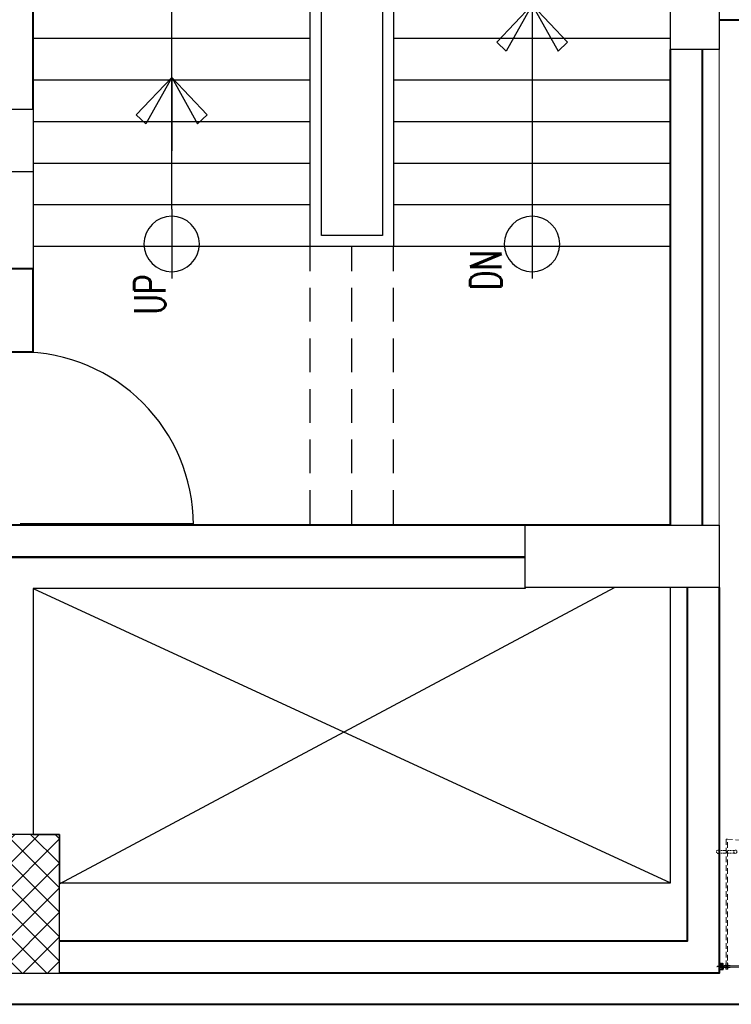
# Model space of a CAD drawing. Header units: inches. Extents: x 371717 to 373017, y 1317902 to 1318657.
# Tile 7 of 8: x 372701 to 372886, y 1317913 to 1318169. Entities that reach past the tile are written whole.
import ezdxf

# ---------------------------------------------------------------- set-up
doc = ezdxf.new("R2010")
doc.units = ezdxf.units.IN
doc.header["$LTSCALE"] = 35
doc.header["$MEASUREMENT"] = 0
doc.linetypes.add('HIDDEN', pattern=[0.375, 0.25, -0.125])
for name, color, linetype in [('2', 7, 'Continuous'), ('A-COLS', 4, 'Continuous'), ('A-DOOR', 7, 'Continuous'), ('A-SHAFT', 1, 'Continuous'), ('A-STRS', 1, 'Continuous'), ('A-STRS-RAIL', 57, 'Continuous'), ('A-STRS-UP', 7, 'Continuous'), ('A_Louvers', 16, 'Continuous'), ('LINE', 4, 'Continuous')]:
    doc.layers.add(name, color=color, linetype=linetype)
for name, color, linetype, lineweight in [('A-STRS-TEXT', 7, 'Continuous', 5), ('A-WALL', 7, 'Continuous', 40), ('COL HATCH', 8, 'Continuous', 13), ('DIM', 221, 'Continuous', 9), ('I-Door', 30, 'Continuous', 15), ('I-Part-Gyps', 5, 'Continuous', 15)]:
    doc.layers.add(name, color=color, linetype=linetype, lineweight=lineweight)
doc.styles.add('400', font='simplex.shx', dxfattribs={"width": 0.7, "height": 400})

# ---------------------------------------------------------------- blocks, each defined once
blk = doc.blocks.new('UP')
for p, q in [((0, 268.5635646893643), (0, -231.4364353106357)), ((-249.3098354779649, -4.656613e-10), (249.3098354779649, 4.656613e-10))]:
    blk.add_line(p, q)
blk.add_circle((0, 18.56356468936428), 200)
blk = doc.blocks.new('ARROW')
for p, q in [((194.5889036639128, 187.3239801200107), (259.2230893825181, 255.2318923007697)), ((259.2230893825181, 255.2318923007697), (527.3820474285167, 0.0004275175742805)), ((527.3824462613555, 4.79114241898e-05), (194.5889036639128, 187.3239801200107)), ((527.3825215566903, 0), (0, 0)), ((527.3824462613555, -4.79114241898e-05), (194.5889036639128, -187.3239801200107)), ((259.2230893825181, -255.2318923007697), (527.3820474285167, -0.0004275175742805)), ((194.5889036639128, -187.3239801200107), (259.2230893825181, -255.2318923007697))]:
    blk.add_line(p, q)
blk = doc.blocks.new('DOOR')
for p, q in [((-0.0099999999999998, 0), (-0.0099999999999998, 0.9999499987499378)), ((0, 0), (0, 1))]:
    blk.add_line(p, q)
blk.add_arc((0, 0), 1, 90, 180)
blk = doc.blocks.new('DFSDFB')
at = {"color": 3, "elevation": -240.1025999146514}
for points in [[(-372039.7738911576, -46680.17745737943), (-372039.7738911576, -46732.88047353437)], [(-372019.7738911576, -46680.17745737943), (-372019.7738911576, -46732.88047353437)]]:
    blk.add_lwpolyline(points, dxfattribs=at)
at = {"color": 3}
blk.add_circle((-372029.7738911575, -46672.67745737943, -240.1025999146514), 12.5, dxfattribs=at)
blk = doc.blocks.new('FGBFGB')
at = {"layer": 'DIM'}
blk.add_hatch(color=256, dxfattribs=at).paths.add_polyline_path([(-372034.9440732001, -46742.88047338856), (-372024.9440732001, -46742.88047338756), (-372024.9440732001, -46732.88047353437), (-372034.9440732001, -46732.88047353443)])
at = {"color": 3, "elevation": -240.1025999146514}
for points in [[(-372034.9440732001, -46732.8839067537), (-372034.9440732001, -46742.88390733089)], [(-372024.9440732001, -46732.88047353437), (-372024.9440732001, -46742.8804741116)]]:
    blk.add_lwpolyline(points, dxfattribs=at)
at = {"layer": 'LINE', "color": 4}
blk.add_blockref('DFSDFB', (0, 0), dxfattribs=at)
at = {"layer": 'LINE', "color": 4, "xscale": -1, "rotation": 180}
blk.add_blockref('DFSDFB', (0, -93475.76094764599), dxfattribs=at)
blk = doc.blocks.new('A$C13574F4D')
at = {"layer": '2', "color": 6, "linetype": 'Continuous'}
for p, q in [((1.615199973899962, 4.715099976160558), (-2.60999968e-08, 4.999999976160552)), ((-2.60999968e-08, 4.999999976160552), (-2.60999968e-08, -2.38394477e-08)), ((1.199999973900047, 1.199999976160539), (1.199999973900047, 3.569899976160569)), ((1.199999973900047, 3.569899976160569), (1.781599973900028, 3.467299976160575)), ((22.4999999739, 1.199999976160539), (1.199999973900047, 1.199999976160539)), ((3.199999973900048, 6.299999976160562), (1.615199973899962, 4.715099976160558)), ((1.781599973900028, 3.467299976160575), (3.907099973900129, 5.592799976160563)), ((2.766999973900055, 7.049999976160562), (3.055599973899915, 6.549999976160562)), ((3.055599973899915, 6.549999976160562), (3.199999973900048, 6.299999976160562)), ((3.921699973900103, 7.049999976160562), (3.63299997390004, 7.549999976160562)), ((4.065999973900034, 6.799999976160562), (3.921699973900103, 7.049999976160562)), ((22.4999999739, 1.199999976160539), (43.79999997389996, 1.199999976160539)), ((40.93399997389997, 6.799999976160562), (41.07829997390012, 7.049999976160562)), ((41.07829997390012, 7.049999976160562), (41.36699997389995, 7.549999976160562)), ((43.21839997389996, 3.467299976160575), (41.0928999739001, 5.592799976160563)), ((41.9442999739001, 6.549999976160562), (41.79999997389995, 6.299999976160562)), ((41.79999997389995, 6.299999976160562), (43.38479997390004, 4.715099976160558)), ((42.23299997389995, 7.049999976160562), (41.9442999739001, 6.549999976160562)), ((43.79999997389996, 3.569899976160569), (43.21839997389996, 3.467299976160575)), ((43.38479997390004, 4.715099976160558), (44.9999999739, 4.999999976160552)), ((43.79999997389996, 1.199999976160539), (43.79999997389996, 3.569899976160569)), ((44.9999999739, 4.999999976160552), (44.9999999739, -2.38394477e-08)), ((-2.60999968e-08, -2.38394477e-08), (44.9999999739, -2.38394477e-08))]:
    blk.add_line(p, q, dxfattribs=at)
for centre, radius, start, end in [((3.199983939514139, 7.29995263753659), 0.5, 29.9988805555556, 210.0002861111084), ((3.199983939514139, 6.29995263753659), 1, 315.0010027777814, 29.99958055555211), ((41.79998393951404, 6.29995263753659), 1, 149.9997250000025, 224.9999972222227), ((41.79998393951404, 7.29995263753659), 0.5000020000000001, 330.0011083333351, 149.9997222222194)]:
    blk.add_arc(centre, radius, start, end, dxfattribs=at)
blk = doc.blocks.new('dhshfh')
at = {"color": 7, "linetype": 'Continuous'}
for p, q in [((-0.252563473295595, -6.421747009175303, -0.0465214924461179), (1.705036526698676, -5.421747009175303, -0.0465214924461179)), ((-0.252563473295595, -6.421747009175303, -0.0465214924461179), (1.705036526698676, -7.421747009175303, -0.0465214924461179)), ((41.02042967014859, -5.421747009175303, -0.0465214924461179), (1.705036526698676, -5.421747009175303, -0.0465214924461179)), ((41.02042967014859, -7.421747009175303, -0.0465214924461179), (1.705036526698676, -7.421747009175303, -0.0465214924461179)), ((5.486629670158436, -7.421747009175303, -0.0465214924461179), (3.61202967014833, -5.421747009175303, -0.0465214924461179)), ((6.486629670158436, -7.421747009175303, -0.0465214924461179), (4.612029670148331, -5.421747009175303, -0.0465214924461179)), ((6.486629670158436, -7.421747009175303, -0.0465214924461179), (4.612029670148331, -5.421747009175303, -0.0465214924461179)), ((7.486629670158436, -7.421747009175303, -0.0465214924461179), (5.612029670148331, -5.421747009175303, -0.0465214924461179)), ((8.486629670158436, -7.421747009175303, -0.0465214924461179), (6.612029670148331, -5.421747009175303, -0.0465214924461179)), ((9.486629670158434, -7.421747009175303, -0.0465214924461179), (7.612029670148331, -5.421747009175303, -0.0465214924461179)), ((10.48662967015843, -7.421747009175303, -0.0465214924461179), (8.612029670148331, -5.421747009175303, -0.0465214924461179)), ((11.48662967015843, -7.421747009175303, -0.0465214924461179), (9.612029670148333, -5.421747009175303, -0.0465214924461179)), ((12.48662967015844, -7.421747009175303, -0.0465214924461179), (10.61202967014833, -5.421747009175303, -0.0465214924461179)), ((13.48662967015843, -7.421747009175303, -0.0465214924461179), (11.61202967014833, -5.421747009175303, -0.0465214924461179)), ((14.48662967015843, -7.421747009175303, -0.0465214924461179), (12.61202967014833, -5.421747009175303, -0.0465214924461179)), ((15.48662967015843, -7.421747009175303, -0.0465214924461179), (13.61202967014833, -5.421747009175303, -0.0465214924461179)), ((16.48662967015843, -7.421747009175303, -0.0465214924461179), (14.61202967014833, -5.421747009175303, -0.0465214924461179)), ((17.48662967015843, -7.421747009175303, -0.0465214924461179), (15.61202967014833, -5.421747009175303, -0.0465214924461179)), ((17.48662967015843, -7.421747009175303, -0.0465214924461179), (15.61202967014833, -5.421747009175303, -0.0465214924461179)), ((18.48662967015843, -7.421747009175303, -0.0465214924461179), (16.61202967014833, -5.421747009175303, -0.0465214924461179)), ((19.48662967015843, -7.421747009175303, -0.0465214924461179), (17.61202967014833, -5.421747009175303, -0.0465214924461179)), ((20.48662967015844, -7.421747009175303, -0.0465214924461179), (18.61202967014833, -5.421747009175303, -0.0465214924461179)), ((21.48662967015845, -7.421747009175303, -0.0465214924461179), (19.61202967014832, -5.421747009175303, -0.0465214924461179)), ((22.48662967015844, -7.421747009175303, -0.0465214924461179), (20.61202967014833, -5.421747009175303, -0.0465214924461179)), ((23.48662967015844, -7.421747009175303, -0.0465214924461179), (21.61202967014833, -5.421747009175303, -0.0465214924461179)), ((24.48662967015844, -7.421747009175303, -0.0465214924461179), (22.61202967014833, -5.421747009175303, -0.0465214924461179)), ((25.48662967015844, -7.421747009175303, -0.0465214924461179), (23.61202967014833, -5.421747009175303, -0.0465214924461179)), ((26.48662967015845, -7.421747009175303, -0.0465214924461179), (24.61202967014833, -5.421747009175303, -0.0465214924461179)), ((27.48662967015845, -7.421747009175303, -0.0465214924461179), (25.61202967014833, -5.421747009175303, -0.0465214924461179)), ((28.48662967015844, -7.421747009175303, -0.0465214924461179), (26.61202967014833, -5.421747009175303, -0.0465214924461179)), ((29.48662967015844, -7.421747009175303, -0.0465214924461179), (27.61202967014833, -5.421747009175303, -0.0465214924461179)), ((30.48662967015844, -7.421747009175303, -0.0465214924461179), (28.61202967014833, -5.421747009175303, -0.0465214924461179)), ((31.48662967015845, -7.421747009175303, -0.0465214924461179), (29.61202967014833, -5.421747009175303, -0.0465214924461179)), ((32.48662967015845, -7.421747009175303, -0.0465214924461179), (30.61202967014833, -5.421747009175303, -0.0465214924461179)), ((33.48662967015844, -7.421747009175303, -0.0465214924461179), (31.61202967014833, -5.421747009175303, -0.0465214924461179)), ((34.48662967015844, -7.421747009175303, -0.0465214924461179), (32.61202967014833, -5.421747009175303, -0.0465214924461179)), ((35.48662967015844, -7.421747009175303, -0.0465214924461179), (33.61202967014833, -5.421747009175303, -0.0465214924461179)), ((36.48662967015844, -7.421747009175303, -0.0465214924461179), (34.61202967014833, -5.421747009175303, -0.0465214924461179)), ((37.48662967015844, -7.421747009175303, -0.0465214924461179), (35.61202967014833, -5.421747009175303, -0.0465214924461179)), ((38.48662967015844, -7.421747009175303, -0.0465214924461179), (36.61202967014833, -5.421747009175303, -0.0465214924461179)), ((39.48662967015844, -7.421747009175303, -0.0465214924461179), (37.61202967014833, -5.421747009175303, -0.0465214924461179)), ((40.48662967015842, -7.421747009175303, -0.0465214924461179), (38.61202967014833, -5.421747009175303, -0.0465214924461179)), ((41.02042967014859, -5.421747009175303, -0.0465214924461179), (41.02042967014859, -3.421747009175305, -0.0465214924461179)), ((42.26582967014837, -3.421747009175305, -0.0465214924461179), (41.02042967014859, -3.421747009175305, -0.0465214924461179)), ((41.02042967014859, -9.421747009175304, -0.0465214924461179), (41.02042967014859, -7.421747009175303, -0.0465214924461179)), ((42.26582967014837, -9.421747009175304, -0.0465214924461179), (41.02042967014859, -9.421747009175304, -0.0465214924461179)), ((43.26582967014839, -8.421747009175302, -0.0465214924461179), (43.26582967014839, -4.421747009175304, -0.0465214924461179))]:
    blk.add_line(p, q, dxfattribs=at)
for centre, start, end in [((42.26582258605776, -4.421793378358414, -0.0465214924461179), 0, 90), ((42.26582258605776, -8.421793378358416, -0.0465214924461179), 270, 0)]:
    blk.add_arc(centre, 1, start, end, dxfattribs=at)
blk = doc.blocks.new('A$C4B1B412E')
at = {"layer": 'LINE'}
h = blk.add_hatch(dxfattribs=at)
h.set_pattern_fill('ANSI31', color=25, scale=0.2, angle=-90.00000000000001, style=0)
h.set_pattern_definition([(225, (19616.51097648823, 13176.13183653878), (-0.4490128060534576, 0.4490128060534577), [])])
h.paths.add_polyline_path([(-437.2049939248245, 326.7499859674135), (-437.2049939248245, 342.0209907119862), (-437.2049939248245, 347.1954694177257), (-449.4379695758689, 347.1954694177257), (-449.4379695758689, 326.7499859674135)])
h = blk.add_hatch(dxfattribs=at)
h.set_pattern_fill('ANSI31', color=25, scale=0.2, angle=-90.00000000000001, style=0)
h.set_pattern_definition([(135, (19616.51097648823, -13530.67707065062), (-0.4490128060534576, -0.4490128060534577), [])])
h.paths.add_polyline_path([(-437.2049939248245, -681.2952200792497), (-437.2049939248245, -696.5662248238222), (-437.2049939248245, -701.7407035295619), (-449.4379695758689, -701.7407035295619), (-449.4379695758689, -681.2952200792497)])
at = {"color": 8, "linetype": 'HIDDEN', "ltscale": 5}
for p, q in [((-424.1981693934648, 298.5094146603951, -0.0474544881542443), (-471.4563588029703, 298.5094157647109, -0.0474541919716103)), ((-471.4563588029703, 298.5094157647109, -0.0474541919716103), (-471.4563588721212, 295.5557789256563, -0.0474541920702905)), ((-424.1981694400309, 298.509414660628, -0.0474544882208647), (-424.1981698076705, 282.7875936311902, -0.0474544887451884)), ((-471.4563588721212, 295.5557789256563, -0.0474541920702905), (-424.1981694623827, 295.5557778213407, -0.0474544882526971)), ((-471.4563592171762, 282.787594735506, -0.0474541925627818), (-471.4563591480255, 285.7412315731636, -0.0474541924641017)), ((-471.4563591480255, 285.7412315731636, -0.0474541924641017), (-424.1981697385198, 285.7412304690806, -0.0474544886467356)), ((-424.1981698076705, 282.7875936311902, -0.0474544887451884), (-471.4563592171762, 282.787594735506, -0.0474541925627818))]:
    blk.add_line(p, q, dxfattribs=at)
at = {"color": 5, "ltscale": 5}
for p, q in [((-452.3225482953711, 310.5369084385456, -0.0474544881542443), (-452.322549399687, 263.2787190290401, -0.0474541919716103)), ((-452.3225482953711, 310.5369083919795, -0.0474544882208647), (-436.6007272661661, 310.5369080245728, -0.0474544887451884)), ((-449.3689313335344, -671.0726167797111, -0.0474565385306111), (-449.3689114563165, 310.5369083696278, -0.0474544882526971)), ((-449.3689125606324, 263.2787189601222, -0.0474541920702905), (-449.3689114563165, 310.5369083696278, -0.0474544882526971)), ((-439.5543641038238, 310.5369080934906, -0.0474544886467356), (-439.5543839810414, -671.0726170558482, -0.0474565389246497)), ((-439.5543652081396, 263.2787186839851, -0.0474541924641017), (-439.5543641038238, 310.5369080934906, -0.0474544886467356)), ((-436.6007272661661, 310.5369080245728, -0.0474544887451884), (-436.6007283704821, 263.2787186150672, -0.0474541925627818)), ((-452.322549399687, 263.2787190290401, -0.0474541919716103), (-449.3689125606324, 263.2787189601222, -0.0474541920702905)), ((-436.6007283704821, 263.2787186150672, -0.0474541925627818), (-439.5543652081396, 263.2787186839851, -0.0474541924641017))]:
    blk.add_line(p, q, dxfattribs=at)
at = {"linetype": 'HIDDEN', "ltscale": 5}
for p, q in [((-1408.579215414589, 295.5557976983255, -0.04744915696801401), (-424.1981694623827, 295.5557778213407, -0.0474544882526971)), ((-424.1981697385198, 285.7412304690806, -0.0474544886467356), (-1408.579215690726, 285.7412503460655, -0.0474491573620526))]:
    blk.add_line(p, q, dxfattribs=at)
at = {"linetype": 'HIDDEN'}
for p, q in [((-1318.52173763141, 295.5557941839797, -0.0474500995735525), (-1318.52173763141, 285.5557936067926, -0.0474500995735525)), ((-1308.52173763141, 295.5523609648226, -0.0474500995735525), (-1308.52173763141, 285.5523603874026, -0.0474500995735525))]:
    blk.add_line(p, q, dxfattribs=at)
at = {"linetype": 'HIDDEN', "elevation": -0.0474500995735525}
for points in [[(-1323.691919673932, 348.2519439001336), (-1323.691919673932, 295.5489277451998)], [(-1303.691919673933, 348.2519439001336), (-1303.691919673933, 295.5489277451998)], [(-1323.691919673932, 232.8527774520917), (-1323.691919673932, 285.5557936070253)], [(-1303.691919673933, 232.8527774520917), (-1303.691919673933, 285.5557936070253)]]:
    blk.add_lwpolyline(points, dxfattribs=at)
at = {"linetype": 'HIDDEN', "ltscale": 5, "elevation": -0.04744915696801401}
blk.add_lwpolyline([(-1408.579215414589, 295.5557976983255), (-1408.579215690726, 285.7412503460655)], dxfattribs=at)
at = {"color": 5, "ltscale": 5, "elevation": -0.0474565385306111}
blk.add_lwpolyline([(-449.3689313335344, -671.0726167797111), (-439.5543839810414, -671.0726170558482)], dxfattribs=at)
at = {"linetype": 'HIDDEN'}
for centre in [(-1313.691919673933, 355.7519439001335, -0.0474500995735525), (-1313.691919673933, 225.3527774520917, -0.0474500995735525)]:
    blk.add_circle(centre, 12.5, dxfattribs=at)
at = {"linetype": 'HIDDEN', "ltscale": 5, "extrusion": (-3.334819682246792e-11, -6.267326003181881e-09, -1)}
blk.add_ellipse((-510.3840083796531, 227.35102066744, -0.0474560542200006), major_axis=(-667.5275904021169, 668.4411583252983, -4.1670778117e-06), ratio=0.9006233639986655, start_param=3.910619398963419, end_param=5.5098625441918, dxfattribs=at)
at = {"color": 5, "ltscale": 5, "extrusion": (-3.334819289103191e-11, -6.267325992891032e-09, -1)}
blk.add_ellipse((-444.2741057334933, 290.4609720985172, -0.0474563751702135), major_axis=(2.803808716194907, 2.803808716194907, -1.76658852e-08), ratio=0.9999999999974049, start_param=3.141592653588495, end_param=9.424777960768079, dxfattribs=at)
at = {"color": 8, "linetype": 'HIDDEN', "ltscale": 5, "extrusion": (-6.267325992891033e-09, 3.334819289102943e-11, -1)}
blk.add_ellipse((-444.2741057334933, 290.4609720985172, -0.0474563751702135), major_axis=(2.803808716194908, -2.80380871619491, -1.76658852e-08), ratio=0.9999999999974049, start_param=3.141592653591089, end_param=9.424777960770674, dxfattribs=at)
at = {"layer": '2', "color": 6, "linetype": 'Continuous'}
for p, q in [((-466.9616387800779, 347.7273829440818, -0.047456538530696), (-454.2116387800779, 347.7273829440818, -0.047456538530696)), ((-466.9616387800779, 329.5273829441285, -0.047456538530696), (-466.9616387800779, 347.7273829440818, -0.047456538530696)), ((-465.3116387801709, 329.7773829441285, -0.047456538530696), (-466.9616387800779, 329.5273829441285, -0.047456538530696)), ((-465.0616387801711, 329.4273829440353, -0.047456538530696), (-466.9616387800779, 329.4273829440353, -0.047456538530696)), ((-466.9616387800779, 329.4273829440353, -0.047456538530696), (-466.9616387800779, 326.2273829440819, -0.047456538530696)), ((-466.9616387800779, 324.7273829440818, -0.047456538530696), (-466.9616387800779, 326.2273829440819, -0.047456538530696)), ((-466.9616387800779, 321.5273829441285, -0.047456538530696), (-466.9616387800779, 324.7273829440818, -0.047456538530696)), ((-465.0616387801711, 321.5273829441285, -0.047456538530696), (-466.9616387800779, 321.5273829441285, -0.047456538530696)), ((-465.7616387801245, 332.2557829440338, -0.047456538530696), (-465.7616387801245, 345.7273829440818, -0.047456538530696)), ((-462.5332387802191, 328.6960829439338, -0.047456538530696), (-465.5273387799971, 331.6900829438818, -0.047456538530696)), ((-463.7616387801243, 328.2273829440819, -0.047456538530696), (-465.3116387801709, 329.7773829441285, -0.047456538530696)), ((-464.1963387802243, 328.5620829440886, -0.047456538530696), (-465.0616387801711, 329.4273829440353, -0.047456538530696)), ((-464.1963387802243, 322.3927829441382, -0.047456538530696), (-465.0616387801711, 321.5273829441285, -0.047456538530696)), ((-464.9616387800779, 346.5273829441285, -0.047456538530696), (-460.8866387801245, 346.5273829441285, -0.047456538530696)), ((-464.5122387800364, 326.8273829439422, -0.047456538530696), (-464.0690387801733, 327.5951829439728, -0.047456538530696)), ((-464.5122387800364, 324.1273829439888, -0.047456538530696), (-464.0690387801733, 323.3596829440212, -0.047456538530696)), ((-464.2235387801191, 327.4273829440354, -0.047456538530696), (-463.7616387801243, 328.2273829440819, -0.047456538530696)), ((-452.1616387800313, 326.2273829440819, -0.047456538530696), (-464.1658387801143, 326.2273829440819, -0.047456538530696)), ((-452.1616387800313, 324.7273829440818, -0.047456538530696), (-464.1658387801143, 324.7273829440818, -0.047456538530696)), ((-463.1842387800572, 326.8273829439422, -0.047456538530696), (-462.4538387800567, 328.0924829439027, -0.047456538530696)), ((-460.2866387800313, 346.5273829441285, -0.047456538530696), (-457.4733387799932, 346.5273829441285, -0.047456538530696)), ((-456.6116387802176, 344.8273829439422, -0.047456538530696), (-456.6751387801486, 345.7804829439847, -0.047456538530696)), ((-455.4105387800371, 326.7940829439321, -0.047456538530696), (-456.6116387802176, 344.8273829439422, -0.047456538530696)), ((-455.1996387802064, 342.3480829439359, -0.047456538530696), (-454.2116387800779, 327.5273829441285, -0.047456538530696)), ((-452.5616387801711, 326.3273829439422, -0.047456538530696), (-454.9116387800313, 326.3273829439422, -0.047456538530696)), ((-454.2116387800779, 347.7273829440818, -0.047456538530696), (-454.2116387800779, 345.2273829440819, -0.047456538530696)), ((-454.2116387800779, 345.2273829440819, -0.047456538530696), (-453.0389387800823, 345.2273829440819, -0.047456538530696)), ((-454.2116387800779, 327.5273829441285, -0.047456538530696), (-452.5616387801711, 327.5273829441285, -0.047456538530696)), ((-452.591038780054, 342.7443829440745, -0.047456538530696), (-454.1943387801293, 343.1739829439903, -0.047456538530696)), ((-453.7224387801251, 328.1625829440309, -0.047456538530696), (-452.1616387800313, 327.6273829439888, -0.047456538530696)), ((-453.7224387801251, 322.7922829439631, -0.047456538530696), (-452.1616387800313, 323.3273829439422, -0.047456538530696)), ((-450.5616387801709, 329.4273829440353, -0.047456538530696), (-453.5116387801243, 329.4273829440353, -0.047456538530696)), ((-450.5616387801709, 321.5273829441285, -0.047456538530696), (-453.5116387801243, 321.5273829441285, -0.047456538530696)), ((-453.0389387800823, 345.2273829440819, -0.047456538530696), (-452.028638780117, 343.4773829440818, -0.047456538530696)), ((-452.1616387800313, 327.6273829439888, -0.047456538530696), (-452.1616387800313, 326.2273829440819, -0.047456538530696)), ((-452.1616387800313, 323.3273829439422, -0.047456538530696), (-452.1616387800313, 324.7273829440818, -0.047456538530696)), ((-450.5616387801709, 328.1273829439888, -0.047456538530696), (-450.5616387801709, 329.4273829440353, -0.047456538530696)), ((-450.5616387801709, 326.2273829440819, -0.047456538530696), (-450.5616387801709, 327.5273829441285, -0.047456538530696)), ((-444.7616387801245, 326.2273829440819, -0.047456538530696), (-450.5616387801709, 326.2273829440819, -0.047456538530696)), ((-450.5616387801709, 324.7273829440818, -0.047456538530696), (-450.5616387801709, 321.5273829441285, -0.047456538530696)), ((-438.3616387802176, 324.7273829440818, -0.047456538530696), (-450.5616387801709, 324.7273829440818, -0.047456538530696)), ((-444.4616387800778, 325.9273829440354, -0.047456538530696), (-444.7616387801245, 326.2273829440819, -0.047456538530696)), ((-444.1616387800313, 326.2273829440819, -0.047456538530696), (-444.4616387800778, 325.9273829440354, -0.047456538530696)), ((-424.2616387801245, 326.2273829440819, -0.047456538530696), (-444.1616387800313, 326.2273829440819, -0.047456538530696)), ((-438.3616387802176, 321.5273829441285, -0.047456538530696), (-438.3616387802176, 324.7273829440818, -0.047456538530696)), ((-435.4116387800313, 321.5273829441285, -0.047456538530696), (-438.3616387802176, 321.5273829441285, -0.047456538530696)), ((-436.8447387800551, 343.4773829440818, -0.047456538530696), (-435.8343387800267, 345.2273829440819, -0.047456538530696)), ((-424.7571387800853, 324.7273829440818, -0.047456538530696), (-436.7616387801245, 324.7273829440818, -0.047456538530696)), ((-436.7616387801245, 324.7273829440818, -0.047456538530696), (-436.7616387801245, 323.3273829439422, -0.047456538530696)), ((-436.7616387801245, 323.3273829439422, -0.047456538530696), (-435.2008387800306, 322.7922829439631, -0.047456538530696)), ((-433.6546387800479, 343.448582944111, -0.047456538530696), (-436.2822387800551, 342.7444829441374, -0.047456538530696)), ((-435.8343387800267, 345.2273829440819, -0.047456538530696), (-434.6616387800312, 345.2273829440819, -0.047456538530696)), ((-434.6616387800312, 345.2273829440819, -0.047456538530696), (-434.6616387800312, 347.7273829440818, -0.047456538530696)), ((-434.6616387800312, 347.7273829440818, -0.047456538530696), (-421.9616387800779, 347.7273829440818, -0.047456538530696)), ((-433.0616387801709, 344.2212829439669, -0.047456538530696), (-433.0616387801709, 345.4273829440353, -0.047456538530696)), ((-432.2616387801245, 346.2273829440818, -0.047456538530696), (-424.2616387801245, 346.2273829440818, -0.047456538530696)), ((-424.8545387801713, 323.3587829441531, -0.047456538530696), (-424.4107387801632, 324.1273829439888, -0.047456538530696)), ((-423.8616387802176, 321.5273829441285, -0.047456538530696), (-424.7273387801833, 322.3930829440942, -0.047456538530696)), ((-423.4616387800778, 321.5273829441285, -0.047456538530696), (-423.8616387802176, 321.5273829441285, -0.047456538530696)), ((-423.4616387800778, 345.4273829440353, -0.047456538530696), (-423.4616387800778, 327.0273829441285, -0.047456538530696)), ((-421.9616387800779, 321.5273829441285, -0.047456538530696), (-423.4616387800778, 321.5273829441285, -0.047456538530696)), ((-421.9616387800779, 347.7273829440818, -0.047456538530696), (-421.9616387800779, 321.5273829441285, -0.047456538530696)), ((-465.0616387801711, -676.0726170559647, -0.0474565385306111), (-466.9616387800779, -676.0726170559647, -0.0474565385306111)), ((-466.9616387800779, -676.0726170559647, -0.0474565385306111), (-466.9616387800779, -679.2726170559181, -0.0474565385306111)), ((-466.9616387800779, -679.2726170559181, -0.0474565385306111), (-466.9616387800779, -680.7726170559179, -0.0474565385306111)), ((-466.9616387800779, -683.9726170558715, -0.0474565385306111), (-466.9616387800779, -680.7726170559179, -0.0474565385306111)), ((-465.0616387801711, -683.9726170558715, -0.0474565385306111), (-466.9616387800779, -683.9726170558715, -0.0474565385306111)), ((-465.3116387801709, -684.3226170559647, -0.0474565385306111), (-466.9616387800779, -684.0726170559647, -0.0474565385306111)), ((-466.9616387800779, -684.0726170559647, -0.0474565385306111), (-466.9616387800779, -702.2726170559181, -0.0474565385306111)), ((-466.9616387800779, -702.2726170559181, -0.0474565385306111), (-454.2116387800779, -702.2726170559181, -0.0474565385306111)), ((-465.7616387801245, -686.80101705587, -0.0474565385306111), (-465.7616387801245, -700.2726170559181, -0.0474565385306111)), ((-462.5332387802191, -683.2413170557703, -0.0474565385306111), (-465.5273387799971, -686.235317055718, -0.0474565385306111)), ((-463.7616387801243, -682.7726170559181, -0.0474565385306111), (-465.3116387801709, -684.3226170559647, -0.0474565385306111)), ((-464.1963387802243, -676.9380170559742, -0.0474565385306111), (-465.0616387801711, -676.0726170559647, -0.0474565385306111)), ((-464.1963387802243, -683.1073170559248, -0.0474565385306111), (-465.0616387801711, -683.9726170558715, -0.0474565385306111)), ((-464.9616387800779, -701.0726170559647, -0.0474565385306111), (-460.8866387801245, -701.0726170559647, -0.0474565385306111)), ((-464.5122387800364, -678.672617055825, -0.0474565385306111), (-464.0690387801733, -677.9049170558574, -0.0474565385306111)), ((-464.5122387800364, -681.3726170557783, -0.0474565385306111), (-464.0690387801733, -682.1404170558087, -0.0474565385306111)), ((-464.2235387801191, -681.9726170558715, -0.0474565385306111), (-463.7616387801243, -682.7726170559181, -0.0474565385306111)), ((-452.1616387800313, -679.2726170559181, -0.0474565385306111), (-464.1658387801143, -679.2726170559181, -0.0474565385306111)), ((-452.1616387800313, -680.7726170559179, -0.0474565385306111), (-464.1658387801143, -680.7726170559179, -0.0474565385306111)), ((-463.1842387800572, -681.3726170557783, -0.0474565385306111), (-462.4538387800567, -682.6377170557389, -0.0474565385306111)), ((-460.2866387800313, -701.0726170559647, -0.0474565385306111), (-457.4733387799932, -701.0726170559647, -0.0474565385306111)), ((-456.6116387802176, -699.3726170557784, -0.0474565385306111), (-456.6751387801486, -700.3257170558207, -0.0474565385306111)), ((-455.4105387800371, -681.3393170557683, -0.0474565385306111), (-456.6116387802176, -699.3726170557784, -0.0474565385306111)), ((-455.1996387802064, -696.893317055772, -0.0474565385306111), (-454.2116387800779, -682.0726170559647, -0.0474565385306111)), ((-452.5616387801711, -680.8726170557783, -0.0474565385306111), (-454.9116387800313, -680.8726170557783, -0.0474565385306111)), ((-454.2116387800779, -682.0726170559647, -0.0474565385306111), (-452.5616387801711, -682.0726170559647, -0.0474565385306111)), ((-454.2116387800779, -702.2726170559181, -0.0474565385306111), (-454.2116387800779, -699.7726170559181, -0.0474565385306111)), ((-454.2116387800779, -699.7726170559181, -0.0474565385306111), (-453.0389387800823, -699.7726170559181, -0.0474565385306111)), ((-452.591038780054, -697.2896170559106, -0.0474565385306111), (-454.1943387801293, -697.7192170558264, -0.0474565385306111)), ((-453.7224387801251, -677.3375170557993, -0.0474565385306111), (-452.1616387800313, -677.8726170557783, -0.0474565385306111)), ((-453.7224387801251, -682.707817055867, -0.0474565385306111), (-452.1616387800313, -682.172617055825, -0.0474565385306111)), ((-450.5616387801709, -676.0726170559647, -0.0474565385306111), (-453.5116387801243, -676.0726170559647, -0.0474565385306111)), ((-450.5616387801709, -683.9726170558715, -0.0474565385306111), (-453.5116387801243, -683.9726170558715, -0.0474565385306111)), ((-453.0389387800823, -699.7726170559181, -0.0474565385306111), (-452.028638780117, -698.0226170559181, -0.0474565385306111)), ((-452.1616387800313, -677.8726170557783, -0.0474565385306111), (-452.1616387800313, -679.2726170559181, -0.0474565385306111)), ((-452.1616387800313, -682.172617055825, -0.0474565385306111), (-452.1616387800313, -680.7726170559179, -0.0474565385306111)), ((-450.5616387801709, -679.2726170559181, -0.0474565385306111), (-450.5616387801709, -676.0726170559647, -0.0474565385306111)), ((-438.3616387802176, -679.2726170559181, -0.0474565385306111), (-450.5616387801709, -679.2726170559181, -0.0474565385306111)), ((-444.7616387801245, -680.7726170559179, -0.0474565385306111), (-450.5616387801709, -680.7726170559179, -0.0474565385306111)), ((-450.5616387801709, -680.7726170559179, -0.0474565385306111), (-450.5616387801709, -682.0726170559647, -0.0474565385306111)), ((-450.5616387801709, -682.672617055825, -0.0474565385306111), (-450.5616387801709, -683.9726170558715, -0.0474565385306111)), ((-444.4616387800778, -680.4726170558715, -0.0474565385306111), (-444.7616387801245, -680.7726170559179, -0.0474565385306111)), ((-444.1616387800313, -680.7726170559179, -0.0474565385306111), (-444.4616387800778, -680.4726170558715, -0.0474565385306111)), ((-424.2616387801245, -680.7726170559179, -0.0474565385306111), (-444.1616387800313, -680.7726170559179, -0.0474565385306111)), ((-435.4116387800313, -676.0726170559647, -0.0474565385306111), (-438.3616387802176, -676.0726170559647, -0.0474565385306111)), ((-438.3616387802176, -676.0726170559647, -0.0474565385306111), (-438.3616387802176, -679.2726170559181, -0.0474565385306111)), ((-436.8447387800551, -698.0226170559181, -0.0474565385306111), (-435.8343387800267, -699.7726170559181, -0.0474565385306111)), ((-436.7616387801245, -677.8726170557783, -0.0474565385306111), (-435.2008387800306, -677.3375170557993, -0.0474565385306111)), ((-436.7616387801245, -679.2726170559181, -0.0474565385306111), (-436.7616387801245, -677.8726170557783, -0.0474565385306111)), ((-424.7571387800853, -679.2726170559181, -0.0474565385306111), (-436.7616387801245, -679.2726170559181, -0.0474565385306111)), ((-433.6546387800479, -697.9938170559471, -0.0474565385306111), (-436.2822387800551, -697.2897170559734, -0.0474565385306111)), ((-435.8343387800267, -699.7726170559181, -0.0474565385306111), (-434.6616387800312, -699.7726170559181, -0.0474565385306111)), ((-434.6616387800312, -699.7726170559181, -0.0474565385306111), (-434.6616387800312, -702.2726170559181, -0.0474565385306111)), ((-434.6616387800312, -702.2726170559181, -0.0474565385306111), (-421.9616387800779, -702.2726170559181, -0.0474565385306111)), ((-433.0616387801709, -698.7665170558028, -0.0474565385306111), (-433.0616387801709, -699.9726170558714, -0.0474565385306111)), ((-432.2616387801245, -700.772617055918, -0.0474565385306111), (-424.2616387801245, -700.772617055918, -0.0474565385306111)), ((-424.8545387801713, -677.9040170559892, -0.0474565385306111), (-424.4107387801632, -678.672617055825, -0.0474565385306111)), ((-423.8616387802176, -676.0726170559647, -0.0474565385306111), (-424.7273387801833, -676.9383170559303, -0.0474565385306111)), ((-423.4616387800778, -676.0726170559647, -0.0474565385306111), (-423.8616387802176, -676.0726170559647, -0.0474565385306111)), ((-421.9616387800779, -676.0726170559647, -0.0474565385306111), (-423.4616387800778, -676.0726170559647, -0.0474565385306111)), ((-423.4616387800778, -699.9726170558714, -0.0474565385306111), (-423.4616387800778, -681.5726170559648, -0.0474565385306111)), ((-421.9616387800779, -702.2726170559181, -0.0474565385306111), (-421.9616387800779, -676.0726170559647, -0.0474565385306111))]:
    blk.add_line(p, q, dxfattribs=at)
for centre, radius, start, end in [((-464.9616118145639, 345.7273336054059, -0.047456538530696), 0.8, 90.00000277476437, 180.0000055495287), ((-464.9616118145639, 332.255764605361, -0.047456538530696), 0.8, 180.0000194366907, 225.0000111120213), ((-464.1658318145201, 326.6274156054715, -0.047456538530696), 0.4, 149.9999555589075, 270), ((-464.1658318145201, 324.3274156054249, -0.047456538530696), 0.4, 90.00000277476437, 210.0000388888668), ((-463.7038848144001, 327.1273336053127, -0.047456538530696), 0.6, 150.0000250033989, 330.0002083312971), ((-464.7626578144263, 327.9956286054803, -0.047456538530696), 0.8009970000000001, 329.9993888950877, 45.00052222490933), ((-464.7626578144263, 322.9592056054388, -0.047456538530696), 0.8009970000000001, 314.9994722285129, 30.00061387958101), ((-462.8868318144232, 328.3425076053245, -0.047456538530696), 0.5, 330.0000416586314, 45.0000416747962), ((-460.5866118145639, 346.5273396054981, -0.047456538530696), 0.3, 180.0000055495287, 0), ((-457.4733308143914, 345.7273336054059, -0.047456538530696), 0.8, 3.810519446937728, 90.00000277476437), ((-454.9116118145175, 326.8273336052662, -0.047456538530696), 0.5, 183.8143777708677, 270), ((-454.4014318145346, 342.4012476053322, -0.047456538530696), 0.8, 75.00000555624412, 183.8141055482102), ((-453.5116808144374, 328.7774156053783, -0.047456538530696), 0.65, 89.99996666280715, 251.0754583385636), ((-453.5116808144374, 322.177418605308, -0.047456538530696), 0.65, 108.9245361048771, 270.0000277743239), ((-452.4616118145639, 343.2273336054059, -0.047456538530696), 0.5, 254.9999499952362, 30.00014999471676), ((-452.5616118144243, 326.9273336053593, -0.047456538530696), 0.6, 270.0000555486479, 90.00000277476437), ((-450.561680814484, 327.8274156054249, -0.047456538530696), 0.3, 270, 90.00000277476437), ((-436.4116808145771, 343.2274156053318, -0.047456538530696), 0.5, 149.9998888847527, 284.9999999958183), ((-435.4116808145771, 322.177418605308, -0.047456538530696), 0.65, 270, 71.07535000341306), ((-433.8616808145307, 344.2212756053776, -0.047456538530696), 0.8, 285.0000250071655, 0), ((-432.2616808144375, 345.4274156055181, -0.047456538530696), 0.8, 90.00000277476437, 179.9998944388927), ((-424.1616808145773, 322.9587906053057, -0.047456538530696), 0.8, 149.9999555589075, 225.0001999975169), ((-424.7571398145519, 324.3274156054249, -0.047456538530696), 0.4, 330.0000722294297, 90.00000554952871), ((-424.2616808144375, 345.4274156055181, -0.047456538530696), 0.8, 0.0001083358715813, 90.00000277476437), ((-424.2616808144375, 327.0274156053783, -0.047456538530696), 0.8, 270, 0), ((-464.9616118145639, -686.8009987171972, -0.0474565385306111), 0.8, 134.9999888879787, 179.9999805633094), ((-464.9616118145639, -700.2725677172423, -0.0474565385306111), 0.8, 179.9999944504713, 269.9999972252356), ((-464.1658318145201, -678.8726497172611, -0.0474565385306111), 0.4, 149.9999611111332, 269.9999972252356), ((-464.1658318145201, -681.1726497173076, -0.0474565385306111), 0.4, 90, 210.0000444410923), ((-463.7038848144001, -681.6725677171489, -0.0474565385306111), 0.6, 29.99979166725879, 209.9999749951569), ((-464.7626578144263, -677.504439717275, -0.0474565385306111), 0.8009970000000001, 329.9993861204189, 45.000527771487), ((-464.7626578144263, -682.5408627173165, -0.0474565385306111), 0.8009970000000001, 314.9994777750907, 30.00061110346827), ((-462.8868318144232, -682.8877417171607, -0.0474565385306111), 0.5, 314.9999583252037, 29.99995834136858), ((-460.5866118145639, -701.0725737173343, -0.0474565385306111), 0.3, 0, 179.9999944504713), ((-457.4733308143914, -700.2725677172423, -0.0474565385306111), 0.8, 269.9999972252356, 356.1894805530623), ((-454.9116118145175, -681.3725677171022, -0.0474565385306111), 0.5, 90, 176.1856222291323), ((-454.4014318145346, -696.9464817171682, -0.0474565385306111), 0.8, 176.1858944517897, 284.9999944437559), ((-453.5116808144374, -676.7226527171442, -0.0474565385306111), 0.65, 89.99997222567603, 251.0754638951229), ((-453.5116808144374, -683.3226497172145, -0.0474565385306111), 0.65, 108.9245416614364, 270.0000333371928), ((-452.4616118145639, -697.7725677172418, -0.0474565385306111), 0.5, 329.9998500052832, 105.0000500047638), ((-452.5616118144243, -681.4725677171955, -0.0474565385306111), 0.6, 269.9999972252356, 89.9999444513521), ((-450.561680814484, -682.3726497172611, -0.0474565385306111), 0.3, 269.9999972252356, 90), ((-436.4116808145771, -697.7726497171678, -0.0474565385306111), 0.5, 75.00000000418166, 210.0001111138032), ((-435.4116808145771, -676.7226527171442, -0.0474565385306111), 0.65, 288.9246499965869, 90), ((-433.8616808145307, -698.7665097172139, -0.0474565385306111), 0.8, 0, 74.99997499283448), ((-432.2616808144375, -699.9726497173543, -0.0474565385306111), 0.8, 180.0001055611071, 269.9999972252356), ((-424.1616808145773, -677.5040247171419, -0.0474565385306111), 0.8, 134.9998000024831, 210.0000444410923), ((-424.7571398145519, -678.8726497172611, -0.0474565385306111), 0.4, 269.9999944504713, 29.99992777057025), ((-424.2616808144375, -681.5726497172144, -0.0474565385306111), 0.8, 0, 90), ((-424.2616808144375, -699.9726497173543, -0.0474565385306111), 0.8, 269.9999972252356, 359.9998916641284)]:
    blk.add_arc(centre, radius, start, end, dxfattribs=at)
at = {"layer": 'I-Part-Gyps', "lineweight": 15}
for p, q in [((-394.4616387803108, 347.7273829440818, -0.0474565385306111), (-494.4616387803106, 347.7273829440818, -0.0474565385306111)), ((-394.4616387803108, -702.2726170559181, -0.0474565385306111), (-494.4616387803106, -702.2726170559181, -0.0474565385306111)), ((-394.4616387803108, -702.2726170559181, -0.0474565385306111), (-494.4616387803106, -702.2726170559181, -0.0474565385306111))]:
    blk.add_line(p, q, dxfattribs=at)
at = {"layer": 'LINE', "color": 25}
for points, elevation in [([(-449.4379695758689, 326.7499859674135), (-449.4379695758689, 347.1954694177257), (-437.2049939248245, 347.1954694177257), (-437.2049939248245, 342.0209907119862), (-437.2049939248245, 342.0209907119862), (-437.2049939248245, 326.7499859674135)], -0.047456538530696), ([(-449.4379695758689, -681.2952200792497), (-449.4379695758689, -701.7407035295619), (-437.2049939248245, -701.7407035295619), (-437.2049939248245, -696.5662248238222), (-437.2049939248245, -696.5662248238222), (-437.2049939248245, -681.2952200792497)], -0.0474565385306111)]:
    blk.add_lwpolyline(points, close=True, dxfattribs=dict(at, elevation=elevation))
at = {"layer": 'LINE', "color": 4, "extrusion": (0, 0, -1), "zscale": -1}
blk.add_blockref('A$C13574F4D', (421.9616388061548, 316.5273829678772, 0.047456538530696), dxfattribs=at)
at = {"layer": 'LINE', "color": 4, "rotation": 270}
blk.add_blockref('dhshfh', (-438.0398917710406, 365.7478126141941, -0.0009350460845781), dxfattribs=at)
at = {"layer": 'LINE', "color": 4, "extrusion": (0, 0, -1), "zscale": -1, "rotation": 270}
blk.add_blockref('FGBFGB', (47182.24940135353, -372547.8465815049, -240.0551498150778), dxfattribs=at)
at = {"layer": 'LINE', "color": 4, "extrusion": (0, 0, -1), "xscale": -1, "zscale": -1, "rotation": 180}
blk.add_blockref('A$C13574F4D', (421.9616388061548, -671.0726170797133, 0.0474565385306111), dxfattribs=at)

msp = doc.modelspace()

# ---------------------------------------------------------------- hatches: boundary and pattern name
at = {"layer": 'COL HATCH'}
h = msp.add_hatch(dxfattribs=at)
h.set_pattern_fill('ANSI37', color=256, scale=35.99999997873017, angle=90, style=0)
h.set_pattern_definition([(135, (372711.6209390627, 1317618.760000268), (-3.181980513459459, -3.181980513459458), []), (225, (372711.6209390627, 1317618.760000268), (3.181980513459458, -3.181980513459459), [])])
h.paths.add_polyline_path([(372711.6209390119, 1317921.16000009), (372711.6209390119, 1317957.160000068), (372675.6209390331, 1317957.160000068), (372675.6209390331, 1317921.16000009)])

# ---------------------------------------------------------------- linework, layer by layer
at = {"layer": 'A-COLS', "elevation": -0.05766992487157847}
for points in [[(372870.3809389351, 1318160.919999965), (372870.3809389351, 1318286.91999989), (372882.9809389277, 1318286.91999989), (372882.9809389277, 1318160.919999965)], [(372603.9809390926, 1318145.439999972), (372704.780939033, 1318145.439999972), (372704.780939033, 1318129.239999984), (372603.9809390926, 1318129.239999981)], [(372832.5809389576, 1318037.44001417), (372882.9809389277, 1318037.44001417), (372882.9809389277, 1318021.240014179), (372832.5809389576, 1318021.240014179)]]:
    msp.add_lwpolyline(points, close=True, dxfattribs=at)
at = {"layer": 'A-COLS', "ltscale": 2.5, "elevation": -0.05685293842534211}
msp.add_lwpolyline([(372711.6209390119, 1317921.16000009), (372711.6209390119, 1317957.160000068), (372675.6209390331, 1317957.160000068), (372675.6209390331, 1317921.16000009)], close=True, dxfattribs=at)
at = {"layer": 'A-SHAFT'}
for p, q in [((372704.7809394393, 1318021.060000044, -0.05596148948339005), (372870.3809389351, 1317944.560000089, -0.05596148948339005)), ((372711.6209390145, 1317944.344782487, -0.05677847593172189), (372855.8081649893, 1318021.240014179, -0.05596148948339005)), ((372870.3809389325, 1318021.240000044, -0.05596148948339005), (372870.3809389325, 1318021.240000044, -0.05596148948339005))]:
    msp.add_line(p, q, dxfattribs=at)
at = {"layer": 'A-SHAFT', "elevation": -0.05596148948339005}
msp.add_lwpolyline([(372704.7809394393, 1318021.060000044), (372704.7809394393, 1317957.160000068), (372711.6209390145, 1317957.160000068), (372711.6209390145, 1317944.560000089), (372870.3809389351, 1317944.560000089), (372870.3809389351, 1318021.240014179), (372832.5809389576, 1318021.240014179), (372832.5809389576, 1318021.060000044)], close=True, dxfattribs=at)
at = {"layer": 'A-STRS'}
for p, q in [((372776.7809393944, 1318163.799999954, -0.05596148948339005), (372704.780939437, 1318163.799999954, -0.05596148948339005)), ((372870.3809393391, 1318163.799999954, -0.05596148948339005), (372798.3809393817, 1318163.799999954, -0.05596148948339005)), ((372776.7809393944, 1318152.999999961, -0.05596148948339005), (372704.780939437, 1318152.999999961, -0.05596148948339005)), ((372870.3809393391, 1318152.999999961, -0.05596148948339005), (372798.3809393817, 1318152.999999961, -0.05596148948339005)), ((372776.7809393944, 1318142.199999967, -0.05596148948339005), (372704.780939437, 1318142.199999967, -0.05596148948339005)), ((372870.3809393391, 1318142.199999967, -0.05596148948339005), (372798.3809393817, 1318142.199999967, -0.05596148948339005)), ((372776.7809393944, 1318131.399999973, -0.05596148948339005), (372704.780939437, 1318131.399999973, -0.05596148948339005)), ((372870.3809393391, 1318131.399999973, -0.05596148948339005), (372798.3809393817, 1318131.399999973, -0.05596148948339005)), ((372776.7809393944, 1318120.59999998, -0.05596148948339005), (372704.780939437, 1318120.59999998, -0.05596148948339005)), ((372870.3809393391, 1318120.59999998, -0.05596148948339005), (372798.3809393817, 1318120.59999998, -0.05596148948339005)), ((372776.7809393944, 1318109.799999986, -0.05596148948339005), (372704.780939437, 1318109.799999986, -0.05596148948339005)), ((372870.3809393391, 1318109.799999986, -0.05596148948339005), (372798.3809393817, 1318109.799999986, -0.05596148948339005))]:
    msp.add_line(p, q, dxfattribs=at)
at = {"layer": 'A-STRS', "linetype": 'HIDDEN'}
for p, q in [((372776.7809393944, 1318037.800000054, -0.05596148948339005), (372776.7809393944, 1318109.800000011, -0.05596148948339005)), ((372787.5809393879, 1318037.800000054, -0.05596148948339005), (372787.5809393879, 1318109.800000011, -0.05596148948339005)), ((372798.3809393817, 1318037.800000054, -0.05596148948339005), (372798.3809393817, 1318109.800000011, -0.05596148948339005))]:
    msp.add_line(p, q, dxfattribs=at)
at = {"layer": 'A-STRS-RAIL', "elevation": -0.05766992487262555}
for points in [[(372776.7809393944, 1318206.999999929), (372798.3809393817, 1318206.999999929), (372798.3809393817, 1318109.799999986), (372776.7809393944, 1318109.799999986)], [(372779.6609393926, 1318204.11999993), (372795.5009393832, 1318204.11999993), (372795.5009393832, 1318112.679999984), (372779.6609393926, 1318112.679999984)]]:
    msp.add_lwpolyline(points, close=True, dxfattribs=at)
at = {"layer": 'A-STRS-UP'}
msp.add_line((372834.3809393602, 1318196.868270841, -0.05596148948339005), (372834.3809393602, 1318109.799999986, -0.05596148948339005), dxfattribs=at)
at = {"layer": 'A-STRS-UP', "elevation": -0.05766992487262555}
msp.add_lwpolyline([(372740.7809394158, 1318119.468288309), (372740.7809394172, 1318243.668288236), (372834.3809393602, 1318243.668288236), (372834.3809393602, 1318196.868270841)], dxfattribs=at)
at = {"layer": 'A-WALL'}
for p, q in [((372704.7809390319, 1318145.439999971, -0.05596148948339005), (372704.7809390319, 1318191.339999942, -0.05596148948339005)), ((372882.9809389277, 1318168.659999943, -0.05681350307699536), (373014.020938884, 1318168.659999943, -0.05694825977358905)), ((372870.3809389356, 1318037.440000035, -0.05596148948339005), (372870.3809389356, 1318160.919999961, -0.05596148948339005)), ((372878.6609389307, 1318037.440014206, -0.05596148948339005), (372878.6609389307, 1318160.919999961, -0.05596148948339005)), ((372704.7809390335, 1318082.440005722, -0.05596148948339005), (372704.7809390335, 1318104.039999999, -0.05596148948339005)), ((372696.5009390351, 1318082.440005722, -0.05596148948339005), (372704.7809390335, 1318082.440005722, -0.05596148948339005)), ((372832.5809389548, 1318037.440000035, -0.05596148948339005), (372603.980939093, 1318037.440000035, -0.05596148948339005)), ((372870.3809389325, 1318037.439985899, -0.05596148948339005), (372603.98093909, 1318037.439985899, -0.05596148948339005)), ((372832.5809389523, 1318037.439985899, -0.05596148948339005), (372603.98093909, 1318037.439985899, -0.05596148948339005)), ((372589.2209390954, 1318029.159985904, -0.05596148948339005), (372832.5809389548, 1318029.160000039, -0.05596148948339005)), ((372832.5809389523, 1318029.159985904, -0.05596148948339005), (372589.2209390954, 1318029.159985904, -0.05596148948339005)), ((372414.8785236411, 1317913.060000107, -0.05763118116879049), (373014.0209388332, 1317913.060000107, -0.05763118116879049))]:
    msp.add_line(p, q, dxfattribs=at)
at = {"layer": 'A-WALL', "ltscale": 0.25}
msp.add_line((372704.7809390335, 1318104.039999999, -0.05596148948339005), (372696.5009390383, 1318104.039999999, -0.05596148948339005), dxfattribs=at)
at = {"layer": 'A-WALL', "elevation": -0.05603595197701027}
for points in [[(372882.9809389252, 1318021.240000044), (372882.9809389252, 1317921.16000009), (372711.6209390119, 1317921.16000009)], [(372874.70093893, 1318021.240000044), (372874.70093893, 1317929.440000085), (372711.6209390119, 1317929.440000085)]]:
    msp.add_lwpolyline(points, dxfattribs=at)
at = {"layer": 'A_Louvers'}
msp.add_line((372704.7809390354, 1318129.239999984, -0.05596148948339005), (372704.7809390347, 1318104.039999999, -0.05596148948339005), dxfattribs=at)
at = {"layer": 'I-Part-Gyps'}
msp.add_line((372882.9809389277, 1318037.44001417, -0.05766992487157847), (372882.9809389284, 1318160.919999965, -0.0576699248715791), dxfattribs=at)

# ---------------------------------------------------------------- block references
at = {"layer": 'A-DOOR', "xscale": 44.99999997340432, "yscale": 44.99999997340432, "zscale": 44.99999997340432, "rotation": 270}
msp.add_blockref('DOOR', (372701.4295142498, 1318037.440005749, -0.05755923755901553), dxfattribs=at)
at = {"layer": 'A-STRS-UP', "extrusion": (0, 0, -1), "xscale": -0.03599999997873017, "yscale": 0.03599999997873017, "zscale": -0.03599999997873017, "rotation": 270}
for p in [(-372834.3809393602, 1318153.560892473, 0.05766992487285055), (-372740.780939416, 1318134.682534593, 0.05766992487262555)]:
    msp.add_blockref('ARROW', p, dxfattribs=at)
at = {"layer": 'A-STRS-UP', "xscale": -0.03599999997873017, "yscale": 0.03599999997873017, "zscale": 0.03599999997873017}
for p in [(372740.7809394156, 1318109.799999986, -0.05766992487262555), (372834.3809393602, 1318109.799999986, -0.05766992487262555)]:
    msp.add_blockref('UP', p, dxfattribs=at)
at = {"layer": 'I-Door', "xscale": -0.03428580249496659, "yscale": 0.03428580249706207, "zscale": 0.03428580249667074, "rotation": 90}
msp.add_blockref('A$C4B1B412E', (372894.9030512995, 1317907.635566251, -0.05440886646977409), dxfattribs=at)

# ---------------------------------------------------------------- texts
at = {"layer": 'A-STRS-TEXT', "style": '400', "width": 0.7}
for s, p in [('DN', (372826.4331256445, 1318098.457526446, -0.05766992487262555)), ('UP', (372739.1411104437, 1318092.102221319, -0.05766992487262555))]:
    msp.add_text(s, height=8.099999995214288, rotation=90, dxfattribs=at).set_placement(p)

doc.saveas('drawing.dxf')
